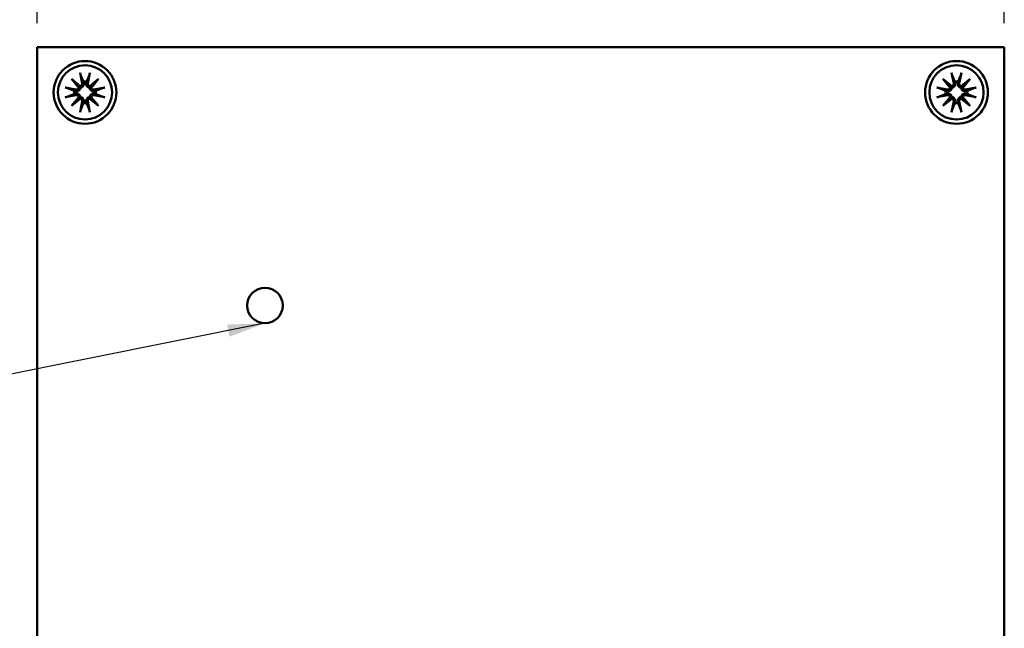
# Model space of a CAD drawing. Header units: millimetres. Extents: x 4 to 1435, y 25 to 906.
# Tile 11 of 17: x 704 to 814, y 216 to 284. Entities that reach past the tile are written whole.
import ezdxf

# ---------------------------------------------------------------- set-up
doc = ezdxf.new("R2010")
doc.units = ezdxf.units.MM
doc.header["$LTSCALE"] = 1.666667
for name, color, linetype, lineweight in [('Dimension (ANSI)', 7, 'Continuous', 25), ('Symbol (ANSI)', 7, 'Continuous', 25), ('Visible (ANSI)', 7, 'Continuous', 50)]:
    doc.layers.add(name, color=color, linetype=linetype, lineweight=lineweight)
doc.styles.add('Note Text (ANSI)', font='tahoma.ttf')
doc.dimstyles.new('Default - mm (ANSI)', dxfattribs={"dimscale": 1.666667, "dimtxt": 5, "dimasz": 2.5, "dimexe": 3.175, "dimexo": 1.6002, "dimgap": 0.8, "dimtad": 0, "dimtih": 1, "dimtoh": 1, "dimrnd": 1e-08, "dimzin": 0, "dimdsep": 46, "dimtxsty": 'Note Text (ANSI)', "dimcen": 0.09, "dimdle": 10, "dimclrd": 256, "dimclre": 256, "dimclrt": 256, "dimadec": 1, "dimazin": 0, "dimtfac": 0.6096, "dimtofl": 0, "dimtmove": 0, "dimatfit": 3, "dimfxl": 1, "dimtolj": 1, "dimtzin": 0, "dimlwd": -1, "dimlwe": -1, "dimarcsym": 0})
doc.dimstyles.new('Default - mm (ANSI)$7', dxfattribs={"dimscale": 1.666667, "dimtxt": 5, "dimasz": 2.5, "dimexe": 3.175, "dimexo": 1.6002, "dimgap": 0.8, "dimtad": 0, "dimtih": 1, "dimtoh": 1, "dimrnd": 1e-08, "dimzin": 0, "dimdsep": 46, "dimtxsty": 'Note Text (ANSI)', "dimcen": 0.09, "dimdle": 10, "dimclrd": 256, "dimclre": 256, "dimclrt": 256, "dimadec": 1, "dimazin": 0, "dimtfac": 0.6096, "dimtofl": 0, "dimtmove": 0, "dimatfit": 3, "dimfxl": 1, "dimtolj": 1, "dimtzin": 0, "dimlwd": -1, "dimlwe": -1, "dimarcsym": 0})

# ---------------------------------------------------------------- blocks, each defined once
blk = doc.blocks.new('*D13')
at = {"layer": 'Defpoints', "color": 0, "transparency": 16777216}
for p in [(813.89, 308.07), (706.04, 280.68), (813.89, 280.68)]:
    blk.add_point(p, dxfattribs=at)
at = {"layer": 'Dimension (ANSI)', "transparency": 16777216}
for p, q in [((706.04, 283.35), (706.04, 313.37)), ((813.89, 283.35), (813.89, 313.37)), ((710.21, 308.07), (728.4, 308.07)), ((809.72, 308.07), (791.52, 308.07))]:
    blk.add_line(p, q, dxfattribs=at)
for points in [[(710.21, 308.77), (710.21, 307.38), (706.04, 308.07)], [(809.72, 308.77), (809.72, 307.38), (813.89, 308.07)]]:
    blk.add_solid(points, dxfattribs=at)
at = {"layer": 'Dimension (ANSI)', "transparency": 16777216, "insert": (759.96, 308.07), "char_height": 8.3333, "attachment_point": 5, "style": 'Note Text (ANSI)'}
blk.add_mtext('\\A1; 107.85 mm\\P[4.246 in]', dxfattribs=at)

msp = doc.modelspace()

# ---------------------------------------------------------------- linework, layer by layer
at = {"layer": 'Visible (ANSI)'}
for p, q in [((813.889, 280.684), (706.039, 280.684)), ((706.039, 280.684), (706.039, 148.096)), ((813.889, 148.096), (813.889, 280.684)), ((710.827, 277.838), (711.062, 276.663)), ((711.919, 277.838), (711.684, 276.663)), ((808.009, 277.838), (808.244, 276.663)), ((809.101, 277.838), (808.866, 276.663)), ((709.864, 277.151), (710.844, 276.34)), ((709.864, 277.151), (710.667, 276.348)), ((710.675, 276.171), (709.864, 277.151)), ((711.901, 276.34), (712.882, 277.151)), ((712.882, 277.151), (712.071, 276.171)), ((712.882, 277.151), (712.078, 276.348)), ((807.046, 277.151), (808.026, 276.34)), ((807.046, 277.151), (807.849, 276.348)), ((807.857, 276.171), (807.046, 277.151)), ((809.083, 276.34), (810.064, 277.151)), ((810.064, 277.151), (809.253, 276.171)), ((810.064, 277.151), (809.26, 276.348)), ((709.177, 276.188), (710.352, 275.953)), ((713.568, 276.188), (712.393, 275.953)), ((806.359, 276.188), (807.534, 275.953)), ((810.75, 276.188), (809.575, 275.953)), ((709.177, 275.096), (710.352, 275.331)), ((709.864, 274.134), (710.675, 275.114)), ((710.844, 274.945), (709.864, 274.134)), ((709.864, 274.134), (710.667, 274.937)), ((710.827, 273.447), (711.062, 274.622)), ((711.919, 273.447), (711.684, 274.622)), ((712.882, 274.134), (711.901, 274.945)), ((712.071, 275.114), (712.882, 274.134)), ((712.882, 274.134), (712.078, 274.937)), ((713.568, 275.096), (712.393, 275.331)), ((806.359, 275.096), (807.534, 275.331)), ((807.046, 274.134), (807.857, 275.114)), ((808.026, 274.945), (807.046, 274.134)), ((807.046, 274.134), (807.849, 274.937)), ((808.009, 273.447), (808.244, 274.622)), ((809.101, 273.447), (808.866, 274.622)), ((810.064, 274.134), (809.083, 274.945)), ((809.253, 275.114), (810.064, 274.134)), ((810.064, 274.134), (809.26, 274.937)), ((810.75, 275.096), (809.575, 275.331))]:
    msp.add_line(p, q, dxfattribs=at)
for centre, radius in [((711.373, 275.642), 3.5), ((808.555, 275.642), 3.5), ((711.373, 275.642), 3.023), ((808.555, 275.642), 3.023), ((731.439, 251.89), 1.981)]:
    msp.add_circle(centre, radius, dxfattribs=at)
for centre, radius, start, end in [((711.373, 275.642), 1.214, 81.34792, 98.65208), ((808.555, 275.642), 1.214, 81.34792, 98.65208), ((711.373, 275.642), 1.214, 171.34792, 188.65208), ((710.406, 276.222), 0.274, 258.69975, 349.27626), ((710.793, 276.609), 0.274, 280.72374, 11.30025), ((711.952, 276.609), 0.274, 168.69975, 259.27626), ((712.34, 276.222), 0.274, 190.72374, 281.30025), ((711.373, 275.642), 1.214, 351.34792, 8.65208), ((808.555, 275.642), 1.214, 171.34792, 188.65208), ((807.588, 276.222), 0.274, 258.69975, 349.27626), ((807.975, 276.609), 0.274, 280.72374, 11.30025), ((809.134, 276.609), 0.274, 168.69975, 259.27626), ((809.522, 276.222), 0.274, 190.72374, 281.30025), ((808.555, 275.642), 1.214, 351.34792, 8.65208), ((710.406, 275.063), 0.274, 10.72374, 101.30025), ((710.793, 274.676), 0.274, 348.69975, 79.27626), ((711.952, 274.676), 0.274, 100.72374, 191.30025), ((712.34, 275.063), 0.274, 78.69975, 169.27626), ((807.588, 275.063), 0.274, 10.72374, 101.30025), ((807.975, 274.676), 0.274, 348.69975, 79.27626), ((809.134, 274.676), 0.274, 100.72374, 191.30025), ((809.522, 275.063), 0.274, 78.69975, 169.27626), ((711.373, 275.642), 1.214, 261.34792, 278.65208), ((808.555, 275.642), 1.214, 261.34792, 278.65208)]:
    msp.add_arc(centre, radius, start, end, dxfattribs=at)
for centre, major_axis, start_param, end_param in [((710.769, 276.58), (0.161, 0.195), 3.4224346, 4.1431636), ((710.436, 276.246), (0.195, 0.161), 5.2816144, 6.0023434), ((711.977, 276.58), (0.161, -0.195), 5.2816144, 6.0023434), ((712.31, 276.246), (0.195, -0.161), 3.4224346, 4.1431636), ((807.951, 276.58), (0.161, 0.195), 3.4224346, 4.1431636), ((807.618, 276.246), (0.195, 0.161), 5.2816144, 6.0023434), ((809.159, 276.58), (0.161, -0.195), 5.2816144, 6.0023434), ((809.492, 276.246), (0.195, -0.161), 3.4224346, 4.1431636), ((710.436, 275.038), (-0.195, 0.161), 3.4224346, 4.1431636), ((710.769, 274.705), (-0.161, 0.195), 5.2816144, 6.0023434), ((711.977, 274.705), (-0.161, -0.195), 3.4224346, 4.1431636), ((712.31, 275.038), (-0.195, -0.161), 5.2816144, 6.0023434), ((807.618, 275.038), (-0.195, 0.161), 3.4224346, 4.1431636), ((807.951, 274.705), (-0.161, 0.195), 5.2816144, 6.0023434), ((809.159, 274.705), (-0.161, -0.195), 3.4224346, 4.1431636), ((809.492, 275.038), (-0.195, -0.161), 5.2816144, 6.0023434)]:
    msp.add_ellipse(centre, major_axis=major_axis, ratio=0.9884519, start_param=start_param, end_param=end_param, dxfattribs=at)
for points, knots in [([(710.873, 277.657), (710.87, 277.667), (710.865, 277.68), (710.856, 277.712), (710.849, 277.737), (710.838, 277.783), (710.832, 277.813), (710.827, 277.838)], [0.070977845, 0.070977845, 0.070977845, 0.070977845, 0.077294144, 0.077294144, 0.084999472, 0.084999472, 0.092710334, 0.092710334, 0.092710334, 0.092710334]), ([(711.919, 277.838), (711.914, 277.813), (711.907, 277.783), (711.896, 277.737), (711.89, 277.712), (711.881, 277.68), (711.876, 277.667), (711.872, 277.657)], [0.030954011, 0.030954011, 0.030954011, 0.030954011, 0.038664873, 0.038664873, 0.046370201, 0.046370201, 0.0526865, 0.0526865, 0.0526865, 0.0526865]), ([(808.055, 277.657), (808.052, 277.667), (808.047, 277.68), (808.038, 277.712), (808.031, 277.737), (808.02, 277.783), (808.014, 277.813), (808.009, 277.838)], [0.070977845, 0.070977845, 0.070977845, 0.070977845, 0.077294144, 0.077294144, 0.084999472, 0.084999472, 0.092710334, 0.092710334, 0.092710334, 0.092710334]), ([(809.101, 277.838), (809.096, 277.813), (809.089, 277.783), (809.078, 277.737), (809.072, 277.712), (809.063, 277.68), (809.058, 277.667), (809.054, 277.657)], [0.030954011, 0.030954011, 0.030954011, 0.030954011, 0.038664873, 0.038664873, 0.046370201, 0.046370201, 0.0526865, 0.0526865, 0.0526865, 0.0526865]), ([(711.227, 276.696), (711.231, 276.68), (711.234, 276.664), (711.241, 276.608), (711.241, 276.562), (711.227, 276.473), (711.213, 276.429), (711.177, 276.357), (711.154, 276.323), (711.098, 276.262), (711.064, 276.235), (710.996, 276.194), (710.956, 276.177), (710.897, 276.162), (710.878, 276.158), (710.859, 276.156)], [0.173581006, 0.173581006, 0.173581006, 0.173581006, 0.178957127, 0.178957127, 0.192996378, 0.192996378, 0.20703563, 0.20703563, 0.219010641, 0.219010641, 0.230985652, 0.230985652, 0.242960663, 0.242960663, 0.248594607, 0.248594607, 0.248594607, 0.248594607]), ([(711.887, 276.156), (711.868, 276.158), (711.849, 276.162), (711.789, 276.177), (711.75, 276.194), (711.681, 276.235), (711.648, 276.262), (711.592, 276.323), (711.569, 276.357), (711.533, 276.429), (711.519, 276.473), (711.504, 276.562), (711.504, 276.608), (711.51, 276.649), (711.512, 276.664), (711.515, 276.68), (711.519, 276.696)], [-0.06963748, -0.06963748, -0.06963748, -0.06963748, -0.064003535, -0.064003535, -0.052028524, -0.052028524, -0.040053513, -0.040053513, -0.028078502, -0.028078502, -0.014039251, -0.014039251, 0, 0, 0, 0.005376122, 0.005376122, 0.005376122, 0.005376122]), ([(808.409, 276.696), (808.413, 276.68), (808.416, 276.664), (808.423, 276.608), (808.423, 276.562), (808.409, 276.473), (808.395, 276.429), (808.359, 276.357), (808.336, 276.323), (808.28, 276.262), (808.246, 276.235), (808.178, 276.194), (808.138, 276.177), (808.079, 276.162), (808.06, 276.158), (808.041, 276.156)], [0.173581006, 0.173581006, 0.173581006, 0.173581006, 0.178957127, 0.178957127, 0.192996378, 0.192996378, 0.20703563, 0.20703563, 0.219010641, 0.219010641, 0.230985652, 0.230985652, 0.242960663, 0.242960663, 0.248594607, 0.248594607, 0.248594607, 0.248594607]), ([(809.069, 276.156), (809.05, 276.158), (809.031, 276.162), (808.971, 276.177), (808.932, 276.194), (808.863, 276.235), (808.83, 276.262), (808.774, 276.323), (808.751, 276.357), (808.715, 276.429), (808.701, 276.473), (808.686, 276.562), (808.686, 276.608), (808.692, 276.649), (808.694, 276.664), (808.697, 276.68), (808.701, 276.696)], [-0.06963748, -0.06963748, -0.06963748, -0.06963748, -0.064003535, -0.064003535, -0.052028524, -0.052028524, -0.040053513, -0.040053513, -0.028078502, -0.028078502, -0.014039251, -0.014039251, 0, 0, 0, 0.005376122, 0.005376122, 0.005376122, 0.005376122]), ([(709.177, 276.188), (709.202, 276.183), (709.232, 276.177), (709.278, 276.166), (709.303, 276.159), (709.335, 276.15), (709.348, 276.146), (709.358, 276.142)], [0.030954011, 0.030954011, 0.030954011, 0.030954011, 0.038664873, 0.038664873, 0.046370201, 0.046370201, 0.0526865, 0.0526865, 0.0526865, 0.0526865]), ([(710.859, 276.156), (710.857, 276.137), (710.853, 276.118), (710.838, 276.059), (710.822, 276.019), (710.781, 275.951), (710.753, 275.917), (710.692, 275.861), (710.658, 275.839), (710.586, 275.803), (710.542, 275.788), (710.453, 275.774), (710.408, 275.774), (710.367, 275.779), (710.351, 275.782), (710.335, 275.785), (710.319, 275.788)], [-0.06963748, -0.06963748, -0.06963748, -0.06963748, -0.064003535, -0.064003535, -0.052028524, -0.052028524, -0.040053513, -0.040053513, -0.028078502, -0.028078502, -0.014039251, -0.014039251, 0, 0, 0, 0.005376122, 0.005376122, 0.005376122, 0.005376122]), ([(710.667, 276.348), (710.671, 276.345), (710.674, 276.341), (710.709, 276.306), (710.734, 276.281), (710.794, 276.221), (710.827, 276.188), (710.859, 276.156)], [-3.39284036, -3.39284036, -3.39284036, -3.39284036, -3.38761214, -3.38761214, -3.32693247, -3.32693247, -3.20404391, -3.20404391, -3.20404391, -3.20404391]), ([(712.078, 276.348), (712.075, 276.345), (712.072, 276.341), (712.036, 276.306), (712.011, 276.281), (711.951, 276.221), (711.918, 276.188), (711.887, 276.156)], [-3.39284036, -3.39284036, -3.39284036, -3.39284036, -3.38761214, -3.38761214, -3.32693247, -3.32693247, -3.20404391, -3.20404391, -3.20404391, -3.20404391]), ([(712.426, 275.788), (712.41, 275.785), (712.395, 275.782), (712.338, 275.774), (712.293, 275.774), (712.204, 275.788), (712.16, 275.803), (712.088, 275.839), (712.054, 275.861), (711.992, 275.917), (711.965, 275.951), (711.924, 276.019), (711.907, 276.059), (711.892, 276.118), (711.889, 276.137), (711.887, 276.156)], [0.173581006, 0.173581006, 0.173581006, 0.173581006, 0.178957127, 0.178957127, 0.192996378, 0.192996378, 0.20703563, 0.20703563, 0.219010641, 0.219010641, 0.230985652, 0.230985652, 0.242960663, 0.242960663, 0.248594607, 0.248594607, 0.248594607, 0.248594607]), ([(713.388, 276.142), (713.397, 276.146), (713.411, 276.15), (713.443, 276.159), (713.467, 276.166), (713.514, 276.177), (713.543, 276.183), (713.568, 276.188)], [0.070977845, 0.070977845, 0.070977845, 0.070977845, 0.077294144, 0.077294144, 0.084999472, 0.084999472, 0.092710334, 0.092710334, 0.092710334, 0.092710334]), ([(806.359, 276.188), (806.384, 276.183), (806.414, 276.177), (806.46, 276.166), (806.485, 276.159), (806.517, 276.15), (806.53, 276.146), (806.54, 276.142)], [0.030954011, 0.030954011, 0.030954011, 0.030954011, 0.038664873, 0.038664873, 0.046370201, 0.046370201, 0.0526865, 0.0526865, 0.0526865, 0.0526865]), ([(808.041, 276.156), (808.039, 276.137), (808.035, 276.118), (808.02, 276.059), (808.004, 276.019), (807.963, 275.951), (807.935, 275.917), (807.874, 275.861), (807.84, 275.839), (807.768, 275.803), (807.724, 275.788), (807.635, 275.774), (807.59, 275.774), (807.549, 275.779), (807.533, 275.782), (807.517, 275.785), (807.501, 275.788)], [-0.06963748, -0.06963748, -0.06963748, -0.06963748, -0.064003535, -0.064003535, -0.052028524, -0.052028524, -0.040053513, -0.040053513, -0.028078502, -0.028078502, -0.014039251, -0.014039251, 0, 0, 0, 0.005376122, 0.005376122, 0.005376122, 0.005376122]), ([(807.849, 276.348), (807.853, 276.345), (807.856, 276.341), (807.891, 276.306), (807.916, 276.281), (807.976, 276.221), (808.009, 276.188), (808.041, 276.156)], [-3.39284036, -3.39284036, -3.39284036, -3.39284036, -3.38761214, -3.38761214, -3.32693247, -3.32693247, -3.20404391, -3.20404391, -3.20404391, -3.20404391]), ([(809.26, 276.348), (809.257, 276.345), (809.254, 276.341), (809.218, 276.306), (809.193, 276.281), (809.133, 276.221), (809.1, 276.188), (809.069, 276.156)], [-3.39284036, -3.39284036, -3.39284036, -3.39284036, -3.38761214, -3.38761214, -3.32693247, -3.32693247, -3.20404391, -3.20404391, -3.20404391, -3.20404391]), ([(809.608, 275.788), (809.592, 275.785), (809.577, 275.782), (809.52, 275.774), (809.475, 275.774), (809.386, 275.788), (809.342, 275.803), (809.27, 275.839), (809.236, 275.861), (809.174, 275.917), (809.147, 275.951), (809.106, 276.019), (809.089, 276.059), (809.074, 276.118), (809.071, 276.137), (809.069, 276.156)], [0.173581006, 0.173581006, 0.173581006, 0.173581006, 0.178957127, 0.178957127, 0.192996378, 0.192996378, 0.20703563, 0.20703563, 0.219010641, 0.219010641, 0.230985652, 0.230985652, 0.242960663, 0.242960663, 0.248594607, 0.248594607, 0.248594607, 0.248594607]), ([(810.57, 276.142), (810.579, 276.146), (810.593, 276.15), (810.625, 276.159), (810.649, 276.166), (810.696, 276.177), (810.725, 276.183), (810.75, 276.188)], [0.070977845, 0.070977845, 0.070977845, 0.070977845, 0.077294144, 0.077294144, 0.084999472, 0.084999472, 0.092710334, 0.092710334, 0.092710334, 0.092710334]), ([(709.358, 275.143), (709.348, 275.139), (709.335, 275.135), (709.303, 275.125), (709.278, 275.119), (709.232, 275.108), (709.202, 275.101), (709.177, 275.096)], [0.070977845, 0.070977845, 0.070977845, 0.070977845, 0.077294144, 0.077294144, 0.084999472, 0.084999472, 0.092710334, 0.092710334, 0.092710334, 0.092710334]), ([(710.319, 275.496), (710.335, 275.5), (710.351, 275.503), (710.408, 275.511), (710.453, 275.511), (710.542, 275.496), (710.586, 275.482), (710.658, 275.446), (710.692, 275.423), (710.753, 275.367), (710.781, 275.334), (710.822, 275.265), (710.838, 275.226), (710.853, 275.166), (710.857, 275.147), (710.859, 275.129)], [0.173581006, 0.173581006, 0.173581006, 0.173581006, 0.178957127, 0.178957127, 0.192996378, 0.192996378, 0.20703563, 0.20703563, 0.219010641, 0.219010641, 0.230985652, 0.230985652, 0.242960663, 0.242960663, 0.248594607, 0.248594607, 0.248594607, 0.248594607]), ([(710.667, 274.937), (710.671, 274.94), (710.674, 274.943), (710.709, 274.979), (710.734, 275.004), (710.794, 275.064), (710.827, 275.097), (710.859, 275.129)], [-3.39284036, -3.39284036, -3.39284036, -3.39284036, -3.38761214, -3.38761214, -3.32693247, -3.32693247, -3.20404391, -3.20404391, -3.20404391, -3.20404391]), ([(710.859, 275.129), (710.878, 275.126), (710.897, 275.123), (710.956, 275.108), (710.996, 275.091), (711.064, 275.05), (711.098, 275.023), (711.154, 274.962), (711.177, 274.927), (711.213, 274.855), (711.227, 274.811), (711.241, 274.722), (711.241, 274.677), (711.236, 274.636), (711.234, 274.62), (711.231, 274.605), (711.227, 274.589)], [-0.06963748, -0.06963748, -0.06963748, -0.06963748, -0.064003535, -0.064003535, -0.052028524, -0.052028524, -0.040053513, -0.040053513, -0.028078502, -0.028078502, -0.014039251, -0.014039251, 0, 0, 0, 0.005376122, 0.005376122, 0.005376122, 0.005376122]), ([(711.519, 274.589), (711.515, 274.605), (711.512, 274.62), (711.504, 274.677), (711.504, 274.722), (711.519, 274.811), (711.533, 274.855), (711.569, 274.927), (711.592, 274.962), (711.648, 275.023), (711.681, 275.05), (711.75, 275.091), (711.789, 275.108), (711.849, 275.123), (711.868, 275.126), (711.887, 275.129)], [0.173581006, 0.173581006, 0.173581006, 0.173581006, 0.178957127, 0.178957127, 0.192996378, 0.192996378, 0.20703563, 0.20703563, 0.219010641, 0.219010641, 0.230985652, 0.230985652, 0.242960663, 0.242960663, 0.248594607, 0.248594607, 0.248594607, 0.248594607]), ([(711.887, 275.129), (711.889, 275.147), (711.892, 275.166), (711.907, 275.226), (711.924, 275.265), (711.965, 275.334), (711.992, 275.367), (712.054, 275.423), (712.088, 275.446), (712.16, 275.482), (712.204, 275.496), (712.293, 275.511), (712.338, 275.511), (712.379, 275.505), (712.395, 275.503), (712.41, 275.5), (712.426, 275.496)], [-0.06963748, -0.06963748, -0.06963748, -0.06963748, -0.064003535, -0.064003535, -0.052028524, -0.052028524, -0.040053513, -0.040053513, -0.028078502, -0.028078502, -0.014039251, -0.014039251, 0, 0, 0, 0.005376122, 0.005376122, 0.005376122, 0.005376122]), ([(712.078, 274.937), (712.075, 274.94), (712.072, 274.943), (712.036, 274.979), (712.011, 275.004), (711.951, 275.064), (711.918, 275.097), (711.887, 275.129)], [-3.39284036, -3.39284036, -3.39284036, -3.39284036, -3.38761214, -3.38761214, -3.32693247, -3.32693247, -3.20404391, -3.20404391, -3.20404391, -3.20404391]), ([(713.568, 275.096), (713.543, 275.101), (713.514, 275.108), (713.467, 275.119), (713.443, 275.125), (713.411, 275.135), (713.397, 275.139), (713.388, 275.143)], [0.030954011, 0.030954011, 0.030954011, 0.030954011, 0.038664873, 0.038664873, 0.046370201, 0.046370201, 0.0526865, 0.0526865, 0.0526865, 0.0526865]), ([(806.54, 275.143), (806.53, 275.139), (806.517, 275.135), (806.485, 275.125), (806.46, 275.119), (806.414, 275.108), (806.384, 275.101), (806.359, 275.096)], [0.070977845, 0.070977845, 0.070977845, 0.070977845, 0.077294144, 0.077294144, 0.084999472, 0.084999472, 0.092710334, 0.092710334, 0.092710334, 0.092710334]), ([(807.501, 275.496), (807.517, 275.5), (807.533, 275.503), (807.59, 275.511), (807.635, 275.511), (807.724, 275.496), (807.768, 275.482), (807.84, 275.446), (807.874, 275.423), (807.935, 275.367), (807.963, 275.334), (808.004, 275.265), (808.02, 275.226), (808.035, 275.166), (808.039, 275.147), (808.041, 275.129)], [0.173581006, 0.173581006, 0.173581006, 0.173581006, 0.178957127, 0.178957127, 0.192996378, 0.192996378, 0.20703563, 0.20703563, 0.219010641, 0.219010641, 0.230985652, 0.230985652, 0.242960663, 0.242960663, 0.248594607, 0.248594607, 0.248594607, 0.248594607]), ([(807.849, 274.937), (807.853, 274.94), (807.856, 274.943), (807.891, 274.979), (807.916, 275.004), (807.976, 275.064), (808.009, 275.097), (808.041, 275.129)], [-3.39284036, -3.39284036, -3.39284036, -3.39284036, -3.38761214, -3.38761214, -3.32693247, -3.32693247, -3.20404391, -3.20404391, -3.20404391, -3.20404391]), ([(808.041, 275.129), (808.06, 275.126), (808.079, 275.123), (808.138, 275.108), (808.178, 275.091), (808.246, 275.05), (808.28, 275.023), (808.336, 274.962), (808.359, 274.927), (808.395, 274.855), (808.409, 274.811), (808.423, 274.722), (808.423, 274.677), (808.418, 274.636), (808.416, 274.62), (808.413, 274.605), (808.409, 274.589)], [-0.06963748, -0.06963748, -0.06963748, -0.06963748, -0.064003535, -0.064003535, -0.052028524, -0.052028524, -0.040053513, -0.040053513, -0.028078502, -0.028078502, -0.014039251, -0.014039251, 0, 0, 0, 0.005376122, 0.005376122, 0.005376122, 0.005376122]), ([(808.701, 274.589), (808.697, 274.605), (808.694, 274.62), (808.686, 274.677), (808.686, 274.722), (808.701, 274.811), (808.715, 274.855), (808.751, 274.927), (808.774, 274.962), (808.83, 275.023), (808.863, 275.05), (808.932, 275.091), (808.971, 275.108), (809.031, 275.123), (809.05, 275.126), (809.069, 275.129)], [0.173581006, 0.173581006, 0.173581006, 0.173581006, 0.178957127, 0.178957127, 0.192996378, 0.192996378, 0.20703563, 0.20703563, 0.219010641, 0.219010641, 0.230985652, 0.230985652, 0.242960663, 0.242960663, 0.248594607, 0.248594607, 0.248594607, 0.248594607]), ([(809.069, 275.129), (809.071, 275.147), (809.074, 275.166), (809.089, 275.226), (809.106, 275.265), (809.147, 275.334), (809.174, 275.367), (809.236, 275.423), (809.27, 275.446), (809.342, 275.482), (809.386, 275.496), (809.475, 275.511), (809.52, 275.511), (809.561, 275.505), (809.577, 275.503), (809.592, 275.5), (809.608, 275.496)], [-0.06963748, -0.06963748, -0.06963748, -0.06963748, -0.064003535, -0.064003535, -0.052028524, -0.052028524, -0.040053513, -0.040053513, -0.028078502, -0.028078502, -0.014039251, -0.014039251, 0, 0, 0, 0.005376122, 0.005376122, 0.005376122, 0.005376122]), ([(809.26, 274.937), (809.257, 274.94), (809.254, 274.943), (809.218, 274.979), (809.193, 275.004), (809.133, 275.064), (809.1, 275.097), (809.069, 275.129)], [-3.39284036, -3.39284036, -3.39284036, -3.39284036, -3.38761214, -3.38761214, -3.32693247, -3.32693247, -3.20404391, -3.20404391, -3.20404391, -3.20404391]), ([(810.75, 275.096), (810.725, 275.101), (810.696, 275.108), (810.649, 275.119), (810.625, 275.125), (810.593, 275.135), (810.579, 275.139), (810.57, 275.143)], [0.030954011, 0.030954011, 0.030954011, 0.030954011, 0.038664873, 0.038664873, 0.046370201, 0.046370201, 0.0526865, 0.0526865, 0.0526865, 0.0526865]), ([(710.827, 273.447), (710.832, 273.472), (710.838, 273.501), (710.849, 273.548), (710.856, 273.572), (710.865, 273.604), (710.87, 273.618), (710.873, 273.627)], [0.030954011, 0.030954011, 0.030954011, 0.030954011, 0.038664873, 0.038664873, 0.046370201, 0.046370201, 0.0526865, 0.0526865, 0.0526865, 0.0526865]), ([(711.872, 273.627), (711.876, 273.618), (711.881, 273.604), (711.89, 273.572), (711.896, 273.548), (711.907, 273.501), (711.914, 273.472), (711.919, 273.447)], [0.070977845, 0.070977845, 0.070977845, 0.070977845, 0.077294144, 0.077294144, 0.084999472, 0.084999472, 0.092710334, 0.092710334, 0.092710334, 0.092710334]), ([(808.009, 273.447), (808.014, 273.472), (808.02, 273.501), (808.031, 273.548), (808.038, 273.572), (808.047, 273.604), (808.052, 273.618), (808.055, 273.627)], [0.030954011, 0.030954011, 0.030954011, 0.030954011, 0.038664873, 0.038664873, 0.046370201, 0.046370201, 0.0526865, 0.0526865, 0.0526865, 0.0526865]), ([(809.054, 273.627), (809.058, 273.618), (809.063, 273.604), (809.072, 273.572), (809.078, 273.548), (809.089, 273.501), (809.096, 273.472), (809.101, 273.447)], [0.070977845, 0.070977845, 0.070977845, 0.070977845, 0.077294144, 0.077294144, 0.084999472, 0.084999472, 0.092710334, 0.092710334, 0.092710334, 0.092710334])]:
    msp.add_open_spline(points, degree=3, knots=knots, dxfattribs=at)
for points, weights in [([(710.873, 277.657), (711.073, 277.147), (711.19, 276.843)], [1.00354073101, 1.03688564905, 1]), ([(711.19, 276.843), (711.21, 276.764), (711.227, 276.696)], [1, 1.06432518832, 1.12780664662]), ([(711.519, 276.696), (711.536, 276.764), (711.556, 276.843)], [1.12780664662, 1.06432518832, 1]), ([(711.556, 276.843), (711.673, 277.147), (711.872, 277.657)], [1, 1.03688564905, 1.00354073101]), ([(808.055, 277.657), (808.255, 277.147), (808.372, 276.843)], [1.00354073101, 1.03688564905, 1]), ([(808.372, 276.843), (808.392, 276.764), (808.409, 276.696)], [1, 1.06432518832, 1.12780664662]), ([(808.701, 276.696), (808.718, 276.764), (808.738, 276.843)], [1.12780664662, 1.06432518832, 1]), ([(808.738, 276.843), (808.855, 277.147), (809.054, 277.657)], [1, 1.03688564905, 1.00354073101]), ([(710.172, 275.825), (709.868, 275.943), (709.358, 276.142)], [1, 1.03688564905, 1.00354073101]), ([(710.319, 275.788), (710.251, 275.806), (710.172, 275.825)], [1.12780664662, 1.06432518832, 1]), ([(712.573, 275.825), (712.495, 275.806), (712.426, 275.788)], [1, 1.06432518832, 1.12780664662]), ([(713.388, 276.142), (712.877, 275.943), (712.573, 275.825)], [1.00354073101, 1.03688564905, 1]), ([(807.354, 275.825), (807.05, 275.943), (806.54, 276.142)], [1, 1.03688564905, 1.00354073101]), ([(807.501, 275.788), (807.433, 275.806), (807.354, 275.825)], [1.12780664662, 1.06432518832, 1]), ([(809.755, 275.825), (809.677, 275.806), (809.608, 275.788)], [1, 1.06432518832, 1.12780664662]), ([(810.57, 276.142), (810.059, 275.943), (809.755, 275.825)], [1.00354073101, 1.03688564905, 1]), ([(709.358, 275.143), (709.868, 275.342), (710.172, 275.46)], [1.00354073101, 1.03688564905, 1]), ([(710.172, 275.46), (710.251, 275.479), (710.319, 275.496)], [1, 1.06432518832, 1.12780664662]), ([(711.227, 274.589), (711.21, 274.52), (711.19, 274.442)], [1.12780664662, 1.06432518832, 1]), ([(711.556, 274.442), (711.536, 274.52), (711.519, 274.589)], [1, 1.06432518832, 1.12780664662]), ([(712.426, 275.496), (712.495, 275.479), (712.573, 275.46)], [1.12780664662, 1.06432518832, 1]), ([(712.573, 275.46), (712.877, 275.342), (713.388, 275.143)], [1, 1.03688564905, 1.00354073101]), ([(806.54, 275.143), (807.05, 275.342), (807.354, 275.46)], [1.00354073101, 1.03688564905, 1]), ([(807.354, 275.46), (807.433, 275.479), (807.501, 275.496)], [1, 1.06432518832, 1.12780664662]), ([(808.409, 274.589), (808.392, 274.52), (808.372, 274.442)], [1.12780664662, 1.06432518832, 1]), ([(808.738, 274.442), (808.718, 274.52), (808.701, 274.589)], [1, 1.06432518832, 1.12780664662]), ([(809.608, 275.496), (809.677, 275.479), (809.755, 275.46)], [1.12780664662, 1.06432518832, 1]), ([(809.755, 275.46), (810.059, 275.342), (810.57, 275.143)], [1, 1.03688564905, 1.00354073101]), ([(711.19, 274.442), (711.073, 274.138), (710.873, 273.627)], [1, 1.03688564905, 1.00354073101]), ([(711.872, 273.627), (711.673, 274.138), (711.556, 274.442)], [1.00354073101, 1.03688564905, 1]), ([(808.372, 274.442), (808.255, 274.138), (808.055, 273.627)], [1, 1.03688564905, 1.00354073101]), ([(809.054, 273.627), (808.855, 274.138), (808.738, 274.442)], [1.00354073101, 1.03688564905, 1])]:
    msp.add_rational_spline(points, weights, degree=2, dxfattribs=at)

# ---------------------------------------------------------------- dimensions: what is measured, and where the dimension line sits
at = {"layer": 'Dimension (ANSI)'}
dim = msp.add_linear_dim(base=(813.889, 308.074), p1=(706.039, 280.684), p2=(813.889, 280.684), angle=180, text=' <> mm\\X[4.246 in]', dimstyle='Default - mm (ANSI)', override={"dimtih": 0, "dimtoh": 0, "dimdec": 2, "dimpost": '', "dimtp": 0, "dimtm": 0, "dimtdec": 2, "dimatfit": 1}, dxfattribs=at)
dim.commit()
dim.dimension.update_dxf_attribs({"geometry": '*D13', "text_midpoint": (759.964, 308.074), "dimtype": 160})

# ---------------------------------------------------------------- leaders
at = {"layer": 'Symbol (ANSI)', "annotation_type": 0, "has_hookline": 1, "hookline_direction": 1, "text_width": 69.291}
msp.add_leader([(731.439, 249.909), (690.875, 241.808)], dimstyle='Default - mm (ANSI)$7', override={"dimtad": 0}, dxfattribs=at)

doc.saveas('drawing.dxf')
